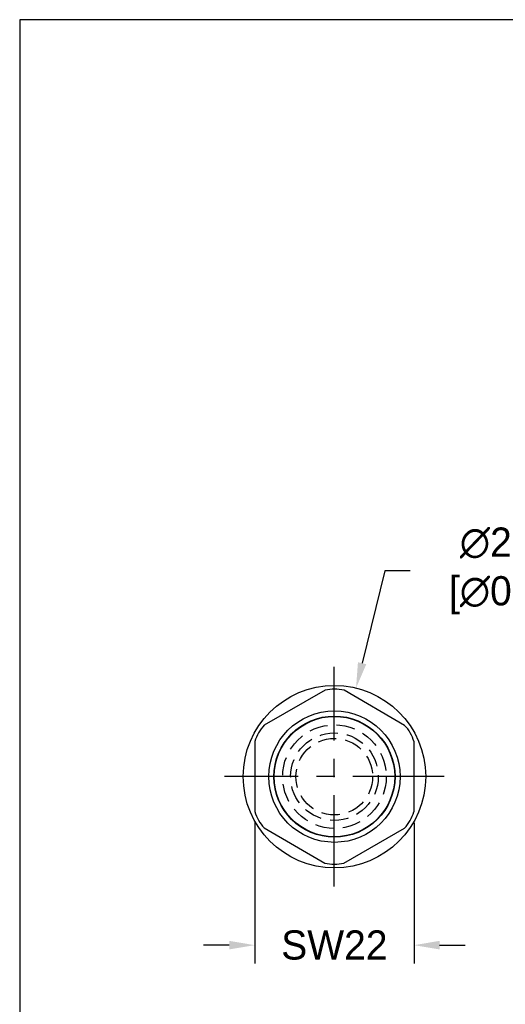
# Model space of a CAD drawing. Header units: inches. Extents: x 0 to 279, y 0 to 216.
# Tile 1 of 4: x 0 to 67, y 81 to 216. Entities that reach past the tile are written whole.
import ezdxf

# ---------------------------------------------------------------- set-up
doc = ezdxf.new("R2010")
doc.units = ezdxf.units.IN
doc.header["$LTSCALE"] = 10
doc.header["$MEASUREMENT"] = 0
doc.linetypes.add('CENTER', pattern=[2, 1.25, -0.25, 0.25, -0.25])
doc.linetypes.add('HIDDEN', pattern=[0.375, 0.25, -0.125])
for name, color, linetype in [('center', 40, 'CENTER'), ('DIM', 140, 'Continuous'), ('hidden', 102, 'HIDDEN')]:
    doc.layers.add(name, color=color, linetype=linetype)
doc.dimstyles.get("Standard").update_dxf_attribs({"dimtxt": 4, "dimasz": 3.5, "dimexe": 2.5, "dimexo": 1.5, "dimgap": 1, "dimtad": 0, "dimtih": 1, "dimtoh": 1, "dimdec": 1, "dimzin": 0, "dimdsep": 46, "dimtxsty": 'Standard', "dimcen": 0, "dimadec": 0, "dimazin": 0, "dimtfac": 1, "dimtdec": 1, "dimtofl": 0, "dimtmove": 0, "dimatfit": 3, "dimfxl": 0, "dimtolj": 1, "dimtzin": 0, "dimarcsym": 0})

# ---------------------------------------------------------------- blocks, each defined once
blk = doc.blocks.new('*D5')
at = {"layer": 'Defpoints', "color": 0}
for p in [(46.08, 124.32), (40.15, 100.04)]:
    blk.add_point(p, dxfattribs=at)
at = {"layer": 'DIM', "color": 0, "lineweight": -2}
for p, q in [((50, 140.38), (46.91, 127.72)), ((53.5, 140.38), (50, 140.38))]:
    blk.add_line(p, q, dxfattribs=at)
at = {"layer": 'DIM', "color": 0}
blk.add_solid([(46.34, 127.86), (47.48, 127.59), (46.08, 124.32)], dxfattribs=at)
at = {"layer": 'DIM', "color": 0, "insert": (66.83, 140.38), "char_height": 4, "attachment_point": 5}
blk.add_mtext('\\A1; ∅25.0\\P [∅0.98]', dxfattribs=at)
blk = doc.blocks.new('*D6')
at = {"layer": 'Defpoints', "color": 0}
for p in [(32.2, 107.39), (54.02, 107.37), (54.02, 89.09)]:
    blk.add_point(p, dxfattribs=at)
at = {"layer": 'DIM', "color": 0, "lineweight": -2}
for p, q in [((32.2, 105.89), (32.2, 86.59)), ((54.02, 105.87), (54.02, 86.59)), ((28.7, 89.09), (25.2, 89.09)), ((57.52, 89.09), (61.02, 89.09))]:
    blk.add_line(p, q, dxfattribs=at)
at = {"layer": 'DIM', "color": 0}
for points in [[(28.7, 89.68), (28.7, 88.51), (32.2, 89.09)], [(57.52, 89.68), (57.52, 88.51), (54.02, 89.09)]]:
    blk.add_solid(points, dxfattribs=at)
at = {"layer": 'DIM', "color": 0, "insert": (43.11, 89.09), "char_height": 4, "attachment_point": 5}
blk.add_mtext('\\A1;SW22', dxfattribs=at)

msp = doc.modelspace()

# ---------------------------------------------------------------- linework, layer by layer
for p, q in [((41.83, 124.03), (33.51, 119.24)), ((52.73, 119.21), (44.43, 124.03)), ((32.22, 116.99), (32.2, 107.39)), ((54.02, 107.37), (54.03, 116.97)), ((33.5, 105.15), (41.8, 100.33)), ((44.4, 100.33), (52.72, 105.12))]:
    msp.add_line(p, q)
for radius in [12.5, 9, 8.3, 8.25]:
    msp.add_circle((43.12, 112.18), radius)
for centre, start, end in [((43.14, 118.52), 76.7986, 103.2975), ((37.64, 115.37), 136.7986, 163.2975), ((48.61, 115.33), 16.7986, 43.2975), ((37.62, 109.03), 196.7986, 223.2975), ((48.59, 109), 316.7986, 343.2975), ((43.1, 105.84), 256.7986, 283.2975)]:
    msp.add_arc(centre, 5.66, start, end)
at = {"layer": 'center'}
for p, q in [((43.1, 97.13), (43.1, 127.23)), ((58.16, 112.18), (28.04, 112.18))]:
    msp.add_line(p, q, dxfattribs=at)
at = {"layer": 'Defpoints'}
msp.add_lwpolyline([(279.4, 215.9), (0, 215.9), (0, 0), (279.4, 0)], close=True, dxfattribs=at)
at = {"layer": 'hidden'}
for centre, radius in [((43.12, 112.18), 7.1), ((43.12, 112.18), 6), ((43.1, 112.18), 5.25)]:
    msp.add_circle(centre, radius, dxfattribs=at)

# ---------------------------------------------------------------- dimensions: what is measured, and where the dimension line sits
at = {"layer": 'DIM'}
dim = msp.add_diameter_dim_2p(p1=(40.15, 100.04), p2=(46.08, 124.32), text=' <>', dimstyle='Standard', override={"dimpost": '\\X'}, dxfattribs=at)
dim.commit()
dim.dimension.update_dxf_attribs({"geometry": '*D5', "text_midpoint": (66.83, 140.38), "dimtype": 163})
dim = msp.add_linear_dim(base=(54.02, 89.09), p1=(32.2, 107.39), p2=(54.02, 107.37), text='SW22', dimstyle='Standard', override={"dimpost": '\\X'}, dxfattribs=at)
dim.commit()
dim.dimension.update_dxf_attribs({"geometry": '*D6', "text_midpoint": (43.11, 89.09), "dimtype": 160})

doc.saveas('drawing.dxf')
